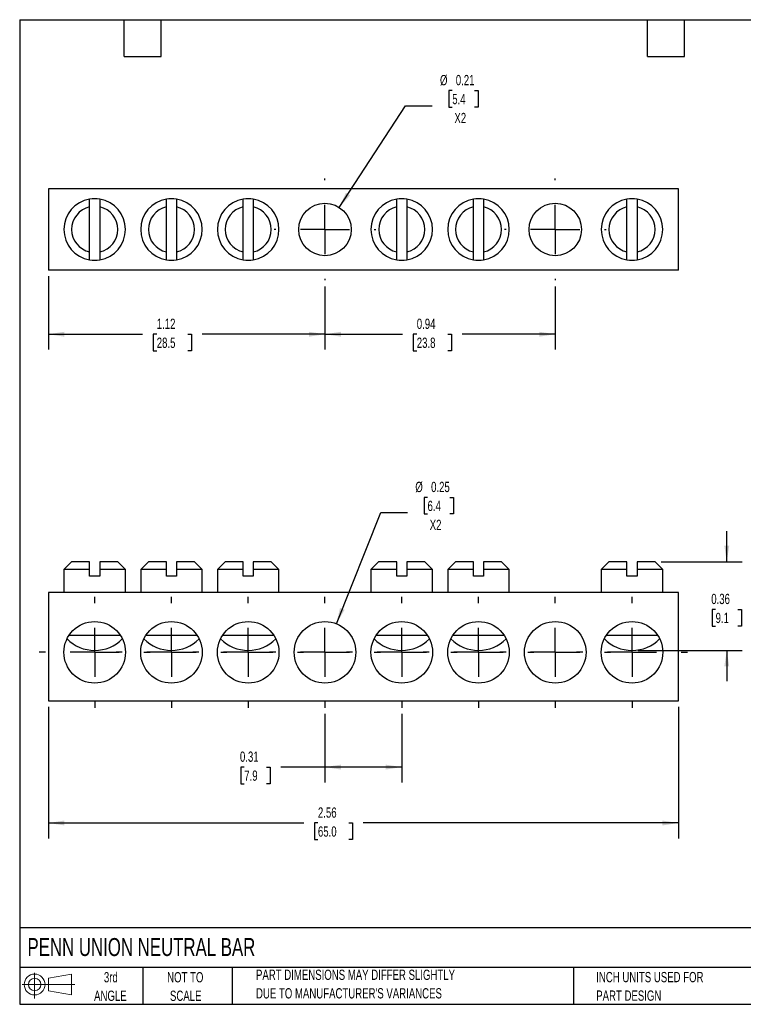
# Model space of a CAD drawing. Header units: inches. Extents: x 0.12 to 5.38, y 0.12 to 4.12.
# Tile 1 of 2: x 0.12 to 3.06, y 0.12 to 4.12. Entities that reach past the tile are written whole.
import ezdxf

# ---------------------------------------------------------------- set-up
doc = ezdxf.new("R2010")
doc.units = ezdxf.units.IN
doc.header["$LTSCALE"] = 0.5
doc.header["$MEASUREMENT"] = 0
doc.linetypes.add('CENTERX2', pattern=[0.8, 0.5, -0.1, 0.1, -0.1])
doc.layers.add('CENTER', color=40, linetype='CENTERX2')
doc.layers.add('SLD-DEFPOINTS', color=7, linetype='Continuous')
doc.layers.add('DIMENSIONS', color=140, linetype='Continuous', lineweight=25)
doc.layers.add('TEXT', color=140, linetype='Continuous', lineweight=25)
doc.styles.add('SLDTEXTSTYLE0', font='TXT', dxfattribs={"width": 0.7})
doc.dimstyles.new('SLDDIMSTYLE0', dxfattribs={"dimtxt": 0.04248, "dimasz": 0.065, "dimexe": 0, "dimexo": 0.0625, "dimgap": 0.01062, "dimtad": 0, "dimtih": 1, "dimtoh": 1, "dimrnd": 1e-09, "dimdsep": 46, "dimtxsty": 'SLDTEXTSTYLE0', "dimsah": 1, "dimcen": 0, "dimadec": 0, "dimazin": 2, "dimtfac": 1, "dimtofl": 0, "dimtmove": 0, "dimatfit": 3, "dimfxl": 0, "dimfrac": 2, "dimtolj": 1, "dimtzin": 12, "dimarcsym": 0})
doc.dimstyles.new('SLDDIMSTYLE1', dxfattribs={"dimtxt": 0.04248, "dimasz": 0.065, "dimexe": 0, "dimexo": 0.0625, "dimgap": 0.01062, "dimtad": 0, "dimtih": 1, "dimtoh": 1, "dimrnd": 1e-09, "dimdsep": 46, "dimtxsty": 'SLDTEXTSTYLE0', "dimsah": 1, "dimcen": 0.09, "dimadec": 0, "dimazin": 2, "dimtfac": 1, "dimtofl": 0, "dimtmove": 0, "dimatfit": 3, "dimfxl": 0, "dimfrac": 2, "dimtolj": 1, "dimtzin": 12, "dimarcsym": 0})
doc.dimstyles.new('SLDDIMSTYLE2', dxfattribs={"dimtxt": 0.04248, "dimasz": 0.065, "dimexe": 0, "dimexo": 0.0625, "dimgap": 0.01062, "dimtad": 0, "dimtih": 1, "dimtoh": 1, "dimrnd": 1e-09, "dimzin": 12, "dimdsep": 46, "dimtxsty": 'SLDTEXTSTYLE0', "dimsah": 1, "dimcen": 0.09, "dimadec": 0, "dimazin": 3, "dimtfac": 1, "dimtofl": 0, "dimtmove": 0, "dimatfit": 3, "dimfxl": 0, "dimfrac": 2, "dimtolj": 1, "dimtzin": 12, "dimarcsym": 0})
doc.dimstyles.new('SLDDIMSTYLE3', dxfattribs={"dimtxt": 0.04248, "dimasz": 0.065, "dimexe": 0, "dimexo": 0.0625, "dimgap": 0.01062, "dimtad": 0, "dimtih": 1, "dimtoh": 1, "dimrnd": 1e-09, "dimdsep": 46, "dimtxsty": 'SLDTEXTSTYLE0', "dimsah": 1, "dimcen": 0.09, "dimadec": 0, "dimazin": 2, "dimtfac": 1, "dimtmove": 0, "dimatfit": 0, "dimfxl": 0, "dimfrac": 2, "dimtolj": 1, "dimtzin": 12, "dimarcsym": 0})

# ---------------------------------------------------------------- blocks, each defined once
blk = doc.blocks.new('Block11')
at = {"color": 7, "linetype": 'Continuous', "lineweight": 18}
for p, q in [((0.051, 0.1045), (0.051, 0)), ((0.1079, 0.082), (0.2003, 0.0991)), ((0.1079, 0.0314), (0.1079, 0.082)), ((0.2003, 0.0991), (0.2003, 0.0144)), ((0, 0.0567), (0.2141, 0.0567)), ((0.1079, 0.0314), (0.2003, 0.0144))]:
    blk.add_line(p, q, dxfattribs=at)
for radius in [0.0423, 0.0253]:
    blk.add_circle((0.051, 0.0567), radius, dxfattribs=at)
blk = doc.blocks.new('Block12')
at = {"layer": 'SLD-DEFPOINTS'}
blk.add_blockref('Block11', (0, 0), dxfattribs=at)
blk = doc.blocks.new('_D')
at = {"layer": 'DIMENSIONS'}
for p, q in [((1.7818, 2.1844), (1.7676, 2.1844)), ((1.7676, 2.1844), (1.7676, 2.1169)), ((1.8727, 2.1844), (1.887, 2.1844)), ((1.887, 2.1844), (1.887, 2.1169)), ((1.4114, 1.671), (1.5915, 2.1227)), ((1.5915, 2.1227), (1.7009, 2.1227)), ((1.7676, 2.1169), (1.7818, 2.1169)), ((1.887, 2.1169), (1.8727, 2.1169))]:
    blk.add_line(p, q, dxfattribs=at)
blk.add_solid([(1.4114, 1.671), (1.4448, 1.7277), (1.4262, 1.7351)], dxfattribs=at)
at = {"layer": 'DIMENSIONS', "char_height": 0.04167, "attachment_point": 1, "style": 'SLDTEXTSTYLE0'}
for s, insert in [('%%c', (1.7321, 2.2476)), ('0.25', (1.7962, 2.2476)), ('6.4', (1.7818, 2.1706)), ('X2', (1.7906, 2.0936))]:
    blk.add_mtext(s, dxfattribs=dict(at, insert=insert))
blk = doc.blocks.new('_D_1')
at = {"layer": 'DIMENSIONS'}
for p, q in [((1.3652, 1.3049), (1.3652, 1.0262)), ((1.677, 1.3049), (1.677, 1.0262)), ((1.0373, 1.0887), (1.0231, 1.0887)), ((1.0231, 1.0887), (1.0231, 1.0211)), ((1.1282, 1.0887), (1.1425, 1.0887)), ((1.1425, 1.0887), (1.1425, 1.0211)), ((1.3652, 1.0887), (1.1858, 1.0887)), ((1.677, 1.0887), (1.3652, 1.0887)), ((1.0231, 1.0211), (1.0373, 1.0211)), ((1.1425, 1.0211), (1.1282, 1.0211))]:
    blk.add_line(p, q, dxfattribs=at)
for points in [[(1.3652, 1.0887), (1.4302, 1.0787), (1.4302, 1.0987)], [(1.677, 1.0887), (1.612, 1.0987), (1.612, 1.0787)]]:
    blk.add_solid(points, dxfattribs=at)
at = {"layer": 'DIMENSIONS', "char_height": 0.04167, "attachment_point": 1, "style": 'SLDTEXTSTYLE0'}
for s, insert in [('0.31', (1.0197, 1.1519)), ('7.9', (1.0373, 1.0748))]:
    blk.add_mtext(s, dxfattribs=dict(at, insert=insert))
blk = doc.blocks.new('_D_2')
at = {"layer": 'DIMENSIONS'}
for p, q in [((0.2415, 1.3331), (0.2415, 0.7991)), ((2.8006, 1.3331), (2.8006, 0.7991)), ((0.2415, 0.8616), (1.2789, 0.8616)), ((1.3365, 0.8616), (1.3222, 0.8616)), ((1.3222, 0.8616), (1.3222, 0.7941)), ((1.4627, 0.8616), (1.477, 0.8616)), ((1.477, 0.8616), (1.477, 0.7941)), ((2.8006, 0.8616), (1.5203, 0.8616)), ((1.3222, 0.7941), (1.3365, 0.7941)), ((1.477, 0.7941), (1.4627, 0.7941))]:
    blk.add_line(p, q, dxfattribs=at)
for points in [[(0.2415, 0.8616), (0.3065, 0.8516), (0.3065, 0.8716)], [(2.8006, 0.8616), (2.7356, 0.8716), (2.7356, 0.8516)]]:
    blk.add_solid(points, dxfattribs=at)
at = {"layer": 'DIMENSIONS', "char_height": 0.04167, "attachment_point": 1, "style": 'SLDTEXTSTYLE0'}
for s, insert in [('2.56', (1.3365, 0.9248)), ('65.0', (1.3365, 0.8478))]:
    blk.add_mtext(s, dxfattribs=dict(at, insert=insert))
blk = doc.blocks.new('_D_3')
at = {"layer": 'DIMENSIONS'}
for p, q in [((2.9974, 1.9228), (2.9974, 2.0478)), ((2.7312, 1.9228), (3.0599, 1.9228)), ((2.952, 1.7293), (2.9377, 1.7293)), ((2.9377, 1.7293), (2.9377, 1.6618)), ((3.0429, 1.7293), (3.0572, 1.7293)), ((3.0572, 1.7293), (3.0572, 1.6618)), ((2.9377, 1.6618), (2.952, 1.6618)), ((3.0572, 1.6618), (3.0429, 1.6618)), ((2.6374, 1.5628), (3.0599, 1.5628)), ((2.9974, 1.5628), (2.9974, 1.4378))]:
    blk.add_line(p, q, dxfattribs=at)
for points in [[(2.9974, 1.9228), (3.0074, 1.9878), (2.9874, 1.9878)], [(2.9974, 1.5628), (2.9874, 1.4978), (3.0074, 1.4978)]]:
    blk.add_solid(points, dxfattribs=at)
at = {"layer": 'DIMENSIONS', "char_height": 0.04167, "attachment_point": 1, "style": 'SLDTEXTSTYLE0'}
for s, insert in [('0.36', (2.9343, 1.7926)), ('9.1', (2.952, 1.7155))]:
    blk.add_mtext(s, dxfattribs=dict(at, insert=insert))
blk = doc.blocks.new('SW_CENTERMARKSYMBOL_0')
at = {"layer": 'CENTER', "color": 0}
for p, q in [((0, 0.2), (0, 0.225)), ((0, 0), (0, 0.1)), ((-0.2, 0), (-0.225, 0)), ((0, 0), (-0.1, 0)), ((0, 0), (0, -0.1)), ((0, 0), (0.1, 0)), ((0.2, 0), (0.225, 0)), ((0, -0.2), (0, -0.225))]:
    blk.add_line(p, q, dxfattribs=at)
blk = doc.blocks.new('SW_CENTERMARKSYMBOL_1')
at = {"layer": 'CENTER', "color": 0}
for p, q in [((0, 0.2), (0, 0.225)), ((0, 0), (0, 0.1)), ((-0.2, 0), (-0.225, 0)), ((0, 0), (-0.1, 0)), ((0, 0), (0, -0.1)), ((0, 0), (0.1, 0)), ((0.2, 0), (0.225, 0)), ((0, -0.2), (0, -0.225))]:
    blk.add_line(p, q, dxfattribs=at)
blk = doc.blocks.new('SW_CENTERMARKSYMBOL_2')
at = {"layer": 'CENTER', "color": 0}
for p, q in [((0, 0.2), (0, 0.225)), ((0, 0), (0, 0.1)), ((-0.2, 0), (-0.225, 0)), ((0, 0), (-0.1, 0)), ((0, 0), (0, -0.1)), ((0, 0), (0.1, 0)), ((0.2, 0), (0.225, 0)), ((0, -0.2), (0, -0.225))]:
    blk.add_line(p, q, dxfattribs=at)
blk = doc.blocks.new('SW_CENTERMARKSYMBOL_3')
at = {"layer": 'CENTER', "color": 0}
for p, q in [((0, 0.2), (0, 0.225)), ((0, 0), (0, 0.1)), ((-0.2, 0), (-0.225, 0)), ((0, 0), (-0.1, 0)), ((0, 0), (0, -0.1)), ((0, 0), (0.1, 0)), ((0.2, 0), (0.225, 0)), ((0, -0.2), (0, -0.225))]:
    blk.add_line(p, q, dxfattribs=at)
blk = doc.blocks.new('SW_CENTERMARKSYMBOL_4')
at = {"layer": 'CENTER', "color": 0}
for p, q in [((0, 0.2), (0, 0.225)), ((0, 0), (0, 0.1)), ((-0.2, 0), (-0.225, 0)), ((0, 0), (-0.1, 0)), ((0, 0), (0, -0.1)), ((0, 0), (0.1, 0)), ((0.2, 0), (0.225, 0)), ((0, -0.2), (0, -0.225))]:
    blk.add_line(p, q, dxfattribs=at)
blk = doc.blocks.new('SW_CENTERMARKSYMBOL_5')
at = {"layer": 'CENTER', "color": 0}
for p, q in [((0, 0.2), (0, 0.225)), ((0, 0), (0, 0.1)), ((-0.2, 0), (-0.225, 0)), ((0, 0), (-0.1, 0)), ((0, 0), (0, -0.1)), ((0, 0), (0.1, 0)), ((0.2, 0), (0.225, 0)), ((0, -0.2), (0, -0.225))]:
    blk.add_line(p, q, dxfattribs=at)
blk = doc.blocks.new('SW_CENTERMARKSYMBOL_6')
at = {"layer": 'CENTER', "color": 0}
for p, q in [((0, 0.2), (0, 0.225)), ((0, 0), (0, 0.1)), ((-0.2, 0), (-0.225, 0)), ((0, 0), (-0.1, 0)), ((0, 0), (0, -0.1)), ((0, 0), (0.1, 0)), ((0.2, 0), (0.225, 0)), ((0, -0.2), (0, -0.225))]:
    blk.add_line(p, q, dxfattribs=at)
blk = doc.blocks.new('SW_CENTERMARKSYMBOL_7')
at = {"layer": 'CENTER', "color": 0}
for p, q in [((0, 0.2), (0, 0.225)), ((0, 0), (0, 0.1)), ((-0.2, 0), (-0.225, 0)), ((0, 0), (-0.1, 0)), ((0, 0), (0, -0.1)), ((0, 0), (0.1, 0)), ((0.2, 0), (0.225, 0)), ((0, -0.2), (0, -0.225))]:
    blk.add_line(p, q, dxfattribs=at)
blk = doc.blocks.new('_D_6')
at = {"layer": 'DIMENSIONS'}
for p, q in [((1.3652, 3.0413), (1.3652, 2.7847)), ((2.3006, 3.0413), (2.3006, 2.7847)), ((1.3652, 2.8472), (1.6806, 2.8472)), ((1.7381, 2.8472), (1.7239, 2.8472)), ((1.7239, 2.8472), (1.7239, 2.7797)), ((1.8644, 2.8472), (1.8786, 2.8472)), ((1.8786, 2.8472), (1.8786, 2.7797)), ((2.3006, 2.8472), (1.9219, 2.8472)), ((1.7239, 2.7797), (1.7381, 2.7797)), ((1.8786, 2.7797), (1.8644, 2.7797))]:
    blk.add_line(p, q, dxfattribs=at)
for points in [[(1.3652, 2.8472), (1.4302, 2.8372), (1.4302, 2.8572)], [(2.3006, 2.8472), (2.2356, 2.8572), (2.2356, 2.8372)]]:
    blk.add_solid(points, dxfattribs=at)
at = {"layer": 'DIMENSIONS', "char_height": 0.04167, "attachment_point": 1, "style": 'SLDTEXTSTYLE0'}
for s, insert in [('0.94', (1.7381, 2.9104)), ('23.8', (1.7381, 2.8334))]:
    blk.add_mtext(s, dxfattribs=dict(at, insert=insert))
blk = doc.blocks.new('_D_7')
at = {"layer": 'DIMENSIONS'}
for p, q in [((0.2415, 3.0825), (0.2415, 2.7847)), ((1.3652, 3.0413), (1.3652, 2.7847)), ((0.2415, 2.8472), (0.6242, 2.8472)), ((0.6818, 2.8472), (0.6675, 2.8472)), ((0.6675, 2.8472), (0.6675, 2.7797)), ((0.808, 2.8472), (0.8223, 2.8472)), ((0.8223, 2.8472), (0.8223, 2.7797)), ((1.3652, 2.8472), (0.8656, 2.8472)), ((0.6675, 2.7797), (0.6818, 2.7797)), ((0.8223, 2.7797), (0.808, 2.7797))]:
    blk.add_line(p, q, dxfattribs=at)
for points in [[(0.2415, 2.8472), (0.3065, 2.8372), (0.3065, 2.8572)], [(1.3652, 2.8472), (1.3002, 2.8572), (1.3002, 2.8372)]]:
    blk.add_solid(points, dxfattribs=at)
at = {"layer": 'DIMENSIONS', "char_height": 0.04167, "attachment_point": 1, "style": 'SLDTEXTSTYLE0'}
for s, insert in [('1.12', (0.6818, 2.9104)), ('28.5', (0.6818, 2.8334))]:
    blk.add_mtext(s, dxfattribs=dict(at, insert=insert))
blk = doc.blocks.new('_D_8')
at = {"layer": 'DIMENSIONS'}
for p, q in [((1.8822, 3.8372), (1.8679, 3.8372)), ((1.8679, 3.8372), (1.8679, 3.7697)), ((1.9731, 3.8372), (1.9873, 3.8372)), ((1.9873, 3.8372), (1.9873, 3.7697)), ((1.4232, 3.3621), (1.6918, 3.7755)), ((1.6918, 3.7755), (1.8012, 3.7755)), ((1.8679, 3.7697), (1.8822, 3.7697)), ((1.9873, 3.7697), (1.9731, 3.7697))]:
    blk.add_line(p, q, dxfattribs=at)
blk.add_solid([(1.4232, 3.3621), (1.467, 3.4112), (1.4502, 3.4221)], dxfattribs=at)
at = {"layer": 'DIMENSIONS', "char_height": 0.04167, "attachment_point": 1, "style": 'SLDTEXTSTYLE0'}
for s, insert in [('%%c', (1.8324, 3.9004)), ('0.21', (1.8966, 3.9004)), ('5.4', (1.8822, 3.8234)), ('X2', (1.8909, 3.7464))]:
    blk.add_mtext(s, dxfattribs=dict(at, insert=insert))
blk = doc.blocks.new('SW_CENTERMARKSYMBOL_8')
at = {"layer": 'CENTER', "color": 0}
for p, q in [((0, 0.2), (0, 0.2065)), ((0, 0), (0, 0.1)), ((-0.2, 0), (-0.2065, 0)), ((0, 0), (-0.1, 0)), ((0, 0), (0, -0.1)), ((0, 0), (0.1, 0)), ((0.2, 0), (0.2065, 0)), ((0, -0.2), (0, -0.2065))]:
    blk.add_line(p, q, dxfattribs=at)
blk = doc.blocks.new('SW_CENTERMARKSYMBOL_9')
at = {"layer": 'CENTER', "color": 0}
for p, q in [((0, 0.2), (0, 0.2065)), ((0, 0), (0, 0.1)), ((-0.2, 0), (-0.2065, 0)), ((0, 0), (-0.1, 0)), ((0, 0), (0, -0.1)), ((0, 0), (0.1, 0)), ((0.2, 0), (0.2065, 0)), ((0, -0.2), (0, -0.2065))]:
    blk.add_line(p, q, dxfattribs=at)

msp = doc.modelspace()

# ---------------------------------------------------------------- linework, layer by layer
for p, q in [((2.8006, 3.4382), (0.2415, 3.4382)), ((0.2415, 3.4382), (0.2415, 3.1075)), ((2.8006, 3.1075), (2.8006, 3.4382)), ((0.4092, 3.1814), (0.4092, 3.3643)), ((0.4502, 3.3643), (0.4502, 3.1814)), ((0.721, 3.1814), (0.721, 3.3643)), ((0.762, 3.3643), (0.762, 3.1814)), ((1.0328, 3.1814), (1.0328, 3.3643)), ((1.0738, 3.3643), (1.0738, 3.1814)), ((1.6565, 3.1814), (1.6565, 3.3643)), ((1.6975, 3.3643), (1.6975, 3.1814)), ((1.9683, 3.1814), (1.9683, 3.3643)), ((2.0093, 3.3643), (2.0093, 3.1814)), ((2.5919, 3.1814), (2.5919, 3.3643)), ((2.6329, 3.3643), (2.6329, 3.1814)), ((2.8006, 3.1075), (0.2415, 3.1075)), ((0.336, 1.9228), (0.3047, 1.8916)), ((0.4092, 1.9228), (0.336, 1.9228)), ((0.5235, 1.9228), (0.4502, 1.9228)), ((0.5547, 1.8916), (0.5235, 1.9228)), ((0.6478, 1.9228), (0.6165, 1.8916)), ((0.721, 1.9228), (0.6478, 1.9228)), ((0.8353, 1.9228), (0.762, 1.9228)), ((0.8665, 1.8916), (0.8353, 1.9228)), ((0.9596, 1.9228), (0.9283, 1.8916)), ((1.0328, 1.9228), (0.9596, 1.9228)), ((1.1471, 1.9228), (1.0738, 1.9228)), ((1.1783, 1.8916), (1.1471, 1.9228)), ((1.5832, 1.9228), (1.552, 1.8916)), ((1.6565, 1.9228), (1.5832, 1.9228)), ((1.7707, 1.9228), (1.6975, 1.9228)), ((1.802, 1.8916), (1.7707, 1.9228)), ((1.895, 1.9228), (1.8638, 1.8916)), ((1.9683, 1.9228), (1.895, 1.9228)), ((2.0825, 1.9228), (2.0093, 1.9228)), ((2.1138, 1.8916), (2.0825, 1.9228)), ((2.5187, 1.9228), (2.4874, 1.8916)), ((2.5919, 1.9228), (2.5187, 1.9228)), ((2.7062, 1.9228), (2.6329, 1.9228)), ((2.7374, 1.8916), (2.7062, 1.9228)), ((0.3047, 1.8916), (0.3047, 1.7978)), ((0.4092, 1.8916), (0.3047, 1.8916)), ((0.4092, 1.8648), (0.4092, 1.8916)), ((0.4502, 1.8916), (0.4502, 1.8648)), ((0.5547, 1.8916), (0.4502, 1.8916)), ((0.5547, 1.7978), (0.5547, 1.8916)), ((0.6165, 1.8916), (0.6165, 1.7978)), ((0.721, 1.8916), (0.6165, 1.8916)), ((0.721, 1.8648), (0.721, 1.8916)), ((0.762, 1.8916), (0.762, 1.8648)), ((0.8665, 1.8916), (0.762, 1.8916)), ((0.8665, 1.7978), (0.8665, 1.8916)), ((0.9283, 1.8916), (0.9283, 1.7978)), ((1.0328, 1.8916), (0.9283, 1.8916)), ((1.0328, 1.8648), (1.0328, 1.8916)), ((1.0738, 1.8916), (1.0738, 1.8648)), ((1.1783, 1.8916), (1.0738, 1.8916)), ((1.1783, 1.7978), (1.1783, 1.8916)), ((1.552, 1.8916), (1.552, 1.7978)), ((1.6565, 1.8916), (1.552, 1.8916)), ((1.6565, 1.8648), (1.6565, 1.8916)), ((1.6975, 1.8916), (1.6975, 1.8648)), ((1.802, 1.8916), (1.6975, 1.8916)), ((1.802, 1.7978), (1.802, 1.8916)), ((1.8638, 1.8916), (1.8638, 1.7978)), ((1.9683, 1.8916), (1.8638, 1.8916)), ((1.9683, 1.8648), (1.9683, 1.8916)), ((2.0093, 1.8916), (2.0093, 1.8648)), ((2.1138, 1.8916), (2.0093, 1.8916)), ((2.1138, 1.7978), (2.1138, 1.8916)), ((2.4874, 1.8916), (2.4874, 1.7978)), ((2.5919, 1.8916), (2.4874, 1.8916)), ((2.5919, 1.8648), (2.5919, 1.8916)), ((2.6329, 1.8916), (2.6329, 1.8648)), ((2.7374, 1.8916), (2.6329, 1.8916)), ((2.7374, 1.7978), (2.7374, 1.8916)), ((0.4502, 1.8648), (0.4092, 1.8648)), ((0.762, 1.8648), (0.721, 1.8648)), ((1.0738, 1.8648), (1.0328, 1.8648)), ((1.6975, 1.8648), (1.6565, 1.8648)), ((2.0093, 1.8648), (1.9683, 1.8648)), ((2.6329, 1.8648), (2.5919, 1.8648)), ((2.8006, 1.7978), (0.2415, 1.7978)), ((0.2415, 1.7978), (0.2415, 1.3581)), ((2.8006, 1.3581), (2.8006, 1.7978)), ((0.3261, 1.6248), (0.5333, 1.6248)), ((0.6379, 1.6248), (0.8452, 1.6248)), ((0.9497, 1.6248), (1.157, 1.6248)), ((1.5734, 1.6248), (1.7806, 1.6248)), ((1.8852, 1.6248), (2.0924, 1.6248)), ((2.5088, 1.6248), (2.716, 1.6248)), ((0.2415, 1.3581), (2.8006, 1.3581))]:
    msp.add_line(p, q)
for centre, radius in [((1.3652, 3.2728), 0.1065), ((2.3006, 3.2728), 0.1065), ((0.4297, 1.5549), 0.125), ((0.7415, 1.5549), 0.125), ((1.0533, 1.5549), 0.125), ((1.3652, 1.5549), 0.125), ((1.677, 1.5549), 0.125), ((1.9888, 1.5549), 0.125), ((2.3006, 1.5549), 0.125), ((2.6124, 1.5549), 0.125)]:
    msp.add_circle(centre, radius)
for centre, radius, start, end in [((0.4297, 3.2728), 0.125, 99.4391, 260.5609), ((0.4297, 3.2728), 0.0937, 102.6307, 257.3693), ((0.4297, 3.2728), 0.125, 80.5609, 99.4391), ((0.4297, 3.2728), 0.125, 279.4391, 80.5609), ((0.4297, 3.2728), 0.0937, 282.6307, 77.3693), ((0.7415, 3.2728), 0.125, 99.4391, 260.5609), ((0.7415, 3.2728), 0.0937, 102.6307, 257.3693), ((0.7415, 3.2728), 0.125, 80.5609, 99.4391), ((0.7415, 3.2728), 0.125, 279.4391, 80.5609), ((0.7415, 3.2728), 0.0937, 282.6307, 77.3693), ((1.0533, 3.2728), 0.125, 99.4391, 260.5609), ((1.0533, 3.2728), 0.0937, 102.6307, 257.3693), ((1.0533, 3.2728), 0.125, 80.5609, 99.4391), ((1.0533, 3.2728), 0.125, 279.4391, 80.5609), ((1.0533, 3.2728), 0.0937, 282.6307, 77.3693), ((1.677, 3.2728), 0.125, 99.4391, 260.5609), ((1.677, 3.2728), 0.0937, 102.6307, 257.3693), ((1.677, 3.2728), 0.125, 80.5609, 99.4391), ((1.677, 3.2728), 0.125, 279.4391, 80.5609), ((1.677, 3.2728), 0.0937, 282.6307, 77.3693), ((1.9888, 3.2728), 0.125, 99.4391, 260.5609), ((1.9888, 3.2728), 0.0937, 102.6307, 257.3693), ((1.9888, 3.2728), 0.125, 80.5609, 99.4391), ((1.9888, 3.2728), 0.125, 279.4391, 80.5609), ((1.9888, 3.2728), 0.0937, 282.6307, 77.3693), ((2.6124, 3.2728), 0.125, 99.4391, 260.5609), ((2.6124, 3.2728), 0.0937, 102.6307, 257.3693), ((2.6124, 3.2728), 0.125, 80.5609, 99.4391), ((2.6124, 3.2728), 0.125, 279.4391, 80.5609), ((2.6124, 3.2728), 0.0937, 282.6307, 77.3693), ((0.4297, 3.2728), 0.125, 260.5609, 279.4391), ((0.7415, 3.2728), 0.125, 260.5609, 279.4391), ((1.0533, 3.2728), 0.125, 260.5609, 279.4391), ((1.677, 3.2728), 0.125, 260.5609, 279.4391), ((1.9888, 3.2728), 0.125, 260.5609, 279.4391), ((2.6124, 3.2728), 0.125, 260.5609, 279.4391), ((0.4297, 1.7198), 0.157, 224.3844, 315.6156), ((0.7415, 1.7198), 0.157, 224.3844, 315.6156), ((1.0533, 1.7198), 0.157, 224.3844, 315.6156), ((1.677, 1.7198), 0.157, 224.3844, 315.6156), ((1.9888, 1.7198), 0.157, 224.3844, 315.6156), ((2.6124, 1.7198), 0.157, 224.3844, 315.6156)]:
    msp.add_arc(centre, radius, start, end)
for points in [[(0.4092, 3.3643), (0.4092, 3.375), (0.4092, 3.3856), (0.4092, 3.3961)], [(0.4502, 3.3961), (0.4502, 3.3856), (0.4502, 3.375), (0.4502, 3.3643)], [(0.721, 3.3643), (0.721, 3.375), (0.721, 3.3856), (0.721, 3.3961)], [(0.762, 3.3961), (0.762, 3.3856), (0.762, 3.375), (0.762, 3.3643)], [(1.0328, 3.3643), (1.0328, 3.375), (1.0328, 3.3856), (1.0328, 3.3961)], [(1.0738, 3.3961), (1.0738, 3.3856), (1.0738, 3.375), (1.0738, 3.3643)], [(1.6565, 3.3643), (1.6565, 3.375), (1.6565, 3.3856), (1.6565, 3.3961)], [(1.6975, 3.3961), (1.6975, 3.3856), (1.6975, 3.375), (1.6975, 3.3643)], [(1.9683, 3.3643), (1.9683, 3.375), (1.9683, 3.3856), (1.9683, 3.3961)], [(2.0093, 3.3961), (2.0093, 3.3856), (2.0093, 3.375), (2.0093, 3.3643)], [(2.5919, 3.3643), (2.5919, 3.375), (2.5919, 3.3856), (2.5919, 3.3961)], [(2.6329, 3.3961), (2.6329, 3.3856), (2.6329, 3.375), (2.6329, 3.3643)], [(0.4092, 3.1495), (0.4092, 3.1601), (0.4092, 3.1707), (0.4092, 3.1814)], [(0.4502, 3.1814), (0.4502, 3.1707), (0.4502, 3.1601), (0.4502, 3.1495)], [(0.721, 3.1495), (0.721, 3.1601), (0.721, 3.1707), (0.721, 3.1814)], [(0.762, 3.1814), (0.762, 3.1707), (0.762, 3.1601), (0.762, 3.1495)], [(1.0328, 3.1495), (1.0328, 3.1601), (1.0328, 3.1707), (1.0328, 3.1814)], [(1.0738, 3.1814), (1.0738, 3.1707), (1.0738, 3.1601), (1.0738, 3.1495)], [(1.6565, 3.1495), (1.6565, 3.1601), (1.6565, 3.1707), (1.6565, 3.1814)], [(1.6975, 3.1814), (1.6975, 3.1707), (1.6975, 3.1601), (1.6975, 3.1495)], [(1.9683, 3.1495), (1.9683, 3.1601), (1.9683, 3.1707), (1.9683, 3.1814)], [(2.0093, 3.1814), (2.0093, 3.1707), (2.0093, 3.1601), (2.0093, 3.1495)], [(2.5919, 3.1495), (2.5919, 3.1601), (2.5919, 3.1707), (2.5919, 3.1814)], [(2.6329, 3.1814), (2.6329, 3.1707), (2.6329, 3.1601), (2.6329, 3.1495)], [(0.4092, 1.8916), (0.4092, 1.902), (0.4092, 1.9124), (0.4092, 1.9228)], [(0.4502, 1.9228), (0.4502, 1.9124), (0.4502, 1.902), (0.4502, 1.8916)], [(0.721, 1.8916), (0.721, 1.902), (0.721, 1.9124), (0.721, 1.9228)], [(0.762, 1.9228), (0.762, 1.9124), (0.762, 1.902), (0.762, 1.8916)], [(1.0328, 1.8916), (1.0328, 1.902), (1.0328, 1.9124), (1.0328, 1.9228)], [(1.0738, 1.9228), (1.0738, 1.9124), (1.0738, 1.902), (1.0738, 1.8916)], [(1.6565, 1.8916), (1.6565, 1.902), (1.6565, 1.9124), (1.6565, 1.9228)], [(1.6975, 1.9228), (1.6975, 1.9124), (1.6975, 1.902), (1.6975, 1.8916)], [(1.9683, 1.8916), (1.9683, 1.902), (1.9683, 1.9124), (1.9683, 1.9228)], [(2.0093, 1.9228), (2.0093, 1.9124), (2.0093, 1.902), (2.0093, 1.8916)], [(2.5919, 1.8916), (2.5919, 1.902), (2.5919, 1.9124), (2.5919, 1.9228)], [(2.6329, 1.9228), (2.6329, 1.9124), (2.6329, 1.902), (2.6329, 1.8916)]]:
    msp.add_open_spline(points, degree=3)
at = {"layer": 'TEXT'}
for p, q in [((0.125, 4.125), (5.375, 4.125)), ((0.125, 4.125), (0.125, 0.125)), ((0.55, 3.975), (0.55, 4.125)), ((0.7, 3.975), (0.7, 4.125)), ((2.675, 3.975), (2.675, 4.125)), ((2.825, 3.975), (2.825, 4.125)), ((0.55, 3.975), (0.7, 3.975)), ((2.675, 3.975), (2.825, 3.975)), ((5.375, 0.4356), (0.125, 0.4356)), ((5.375, 0.275), (0.125, 0.275)), ((0.625, 0.275), (0.625, 0.125)), ((0.9884, 0.275), (0.9884, 0.125)), ((2.3749, 0.275), (2.3749, 0.125)), ((0.125, 0.125), (5.375, 0.125))]:
    msp.add_line(p, q, dxfattribs=at)

# ---------------------------------------------------------------- block references
at = {"layer": 'CENTER'}
for name, p in [('SW_CENTERMARKSYMBOL_8', (1.3652, 3.2728)), ('SW_CENTERMARKSYMBOL_9', (2.3006, 3.2728)), ('SW_CENTERMARKSYMBOL_1', (0.4297, 1.5549)), ('SW_CENTERMARKSYMBOL_0', (0.7415, 1.5549)), ('SW_CENTERMARKSYMBOL_2', (1.0533, 1.5549)), ('SW_CENTERMARKSYMBOL_3', (1.3652, 1.5549)), ('SW_CENTERMARKSYMBOL_4', (1.677, 1.5549)), ('SW_CENTERMARKSYMBOL_5', (1.9888, 1.5549)), ('SW_CENTERMARKSYMBOL_6', (2.3006, 1.5549)), ('SW_CENTERMARKSYMBOL_7', (2.6124, 1.5549))]:
    msp.add_blockref(name, p, dxfattribs=at)
at = {"layer": 'SLD-DEFPOINTS'}
msp.add_blockref('Block12', (0.1346, 0.1487), dxfattribs=at)

# ---------------------------------------------------------------- texts
at = {"layer": 'TEXT', "style": 'SLDTEXTSTYLE0'}
for s, insert, char_height, attachment_point in [('PENN UNION NEUTRAL BAR', (0.1568, 0.3941), 0.072917, 1), ('3rd', (0.4953, 0.2558), 0.04167, 2), ('NOT TO', (0.7976, 0.2558), 0.04167, 2), ('PART DIMENSIONS MAY DIFFER SLIGHTLY', (1.085, 0.2658), 0.041667, 1), ('INCH UNITS USED FOR', (2.4671, 0.2564), 0.041667, 1), ('ANGLE', (0.4934, 0.1806), 0.04167, 2), ('SCALE', (0.7994, 0.1806), 0.04167, 2), ("DUE TO MANUFACTURER'S VARIANCES", (1.085, 0.1905), 0.041667, 1), ('PART DESIGN', (2.4671, 0.1812), 0.041667, 1)]:
    msp.add_mtext(s, dxfattribs=dict(at, insert=insert, char_height=char_height, attachment_point=attachment_point))

# ---------------------------------------------------------------- dimensions: what is measured, and where the dimension line sits
at = {"layer": 'DIMENSIONS'}
for p1, p2, picture, middle in [((1.3071, 3.1835), (1.4232, 3.3621), '_D_8', (1.9276, 3.7975)), ((1.3189, 1.4388), (1.4114, 1.671), '_D', (1.8273, 2.1447))]:
    dim = msp.add_diameter_dim_2p(p1=p1, p2=p2, text='<>\\PX2', dimstyle='SLDDIMSTYLE0', dxfattribs=at)
    dim.commit()
    dim.dimension.update_dxf_attribs({"geometry": picture, "text_midpoint": middle, "dimtype": 163})
for base, p1, p2, dimstyle, picture, middle in [((0.2415, 2.8472), (1.3652, 3.0663), (0.2415, 3.1075), 'SLDDIMSTYLE2', '_D_7', (0.7449, 2.8472)), ((2.3006, 2.8472), (1.3652, 3.0663), (2.3006, 3.0663), 'SLDDIMSTYLE1', '_D_6', (1.8012, 2.8472)), ((1.3652, 1.0887), (1.677, 1.3299), (1.3652, 1.3299), 'SLDDIMSTYLE1', '_D_1', (1.0828, 1.0887))]:
    dim = msp.add_linear_dim(base=base, p1=p1, p2=p2, dimstyle=dimstyle, dxfattribs=at)
    dim.commit()
    dim.dimension.update_dxf_attribs({"geometry": picture, "text_midpoint": middle, "dimtype": 160})
for base, p1, p2, angle, dimstyle, picture, middle in [((2.9974, 1.5628), (2.7062, 1.9228), (2.6124, 1.5628), 90, 'SLDDIMSTYLE3', '_D_3', (2.9974, 1.7293)), ((2.8006, 0.8616), (0.2415, 1.3581), (2.8006, 1.3581), 0, 'SLDDIMSTYLE2', '_D_2', (1.3996, 0.8616))]:
    dim = msp.add_linear_dim(base=base, p1=p1, p2=p2, angle=angle, dimstyle=dimstyle, dxfattribs=at)
    dim.commit()
    dim.dimension.update_dxf_attribs({"geometry": picture, "text_midpoint": middle, "dimtype": 160})

doc.saveas('drawing.dxf')
